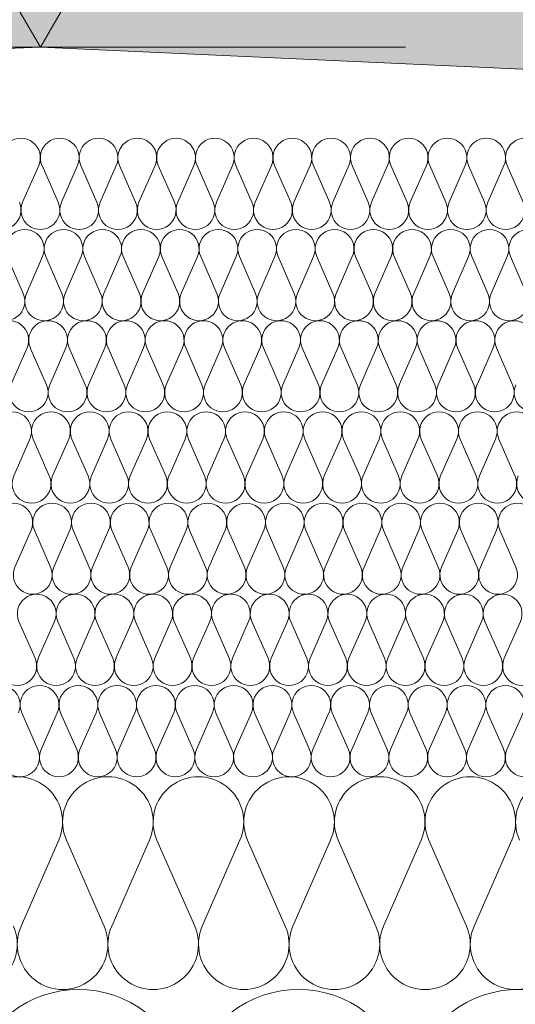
# Model space of a CAD drawing. Extents: x -547885 to -186295, y -25370 to 156194.
# Tile 45 of 256: x -514016 to -513853, y -7804 to -7481. Entities that reach past the tile are written whole.
import ezdxf

# ---------------------------------------------------------------- set-up
doc = ezdxf.new("R2010")
doc.units = 0
doc.header["$MEASUREMENT"] = 0
doc.layers.add('arch wypelnienia_Nr_Pióra__2', color=7, linetype='Continuous', lineweight=13, true_color=0x7f7f7f)
doc.layers.add('Inwent Izolacje_Nr_Pióra__2', color=7, linetype='Continuous', lineweight=13, true_color=0x7f7f7f)
doc.layers.add('Inwent Izolacje', color=7, linetype='Continuous')
doc.layers.add('INWENT WYMIARY', color=7, linetype='Continuous')
for name, color, linetype, lineweight in [('INWENT KONST. DREWNIANA_Nr_Pióra__21', 7, 'Continuous', 9), ('INWENT WYMIARY_Nr_Pióra__21', 7, 'Continuous', 9), ('INWENT WYMIARY_Nr_Pióra__5', 7, 'Continuous', 13)]:
    doc.layers.add(name, color=color, linetype=linetype, lineweight=lineweight)
doc.styles.add('GENERATED_STYLE_2', font='txt')
doc.dimstyles.new('GENERATED_STYLE__11', dxfattribs={"dimtxt": 160.000002, "dimasz": 110.144928, "dimexe": 0.18, "dimexo": 40, "dimgap": 0.09, "dimtad": 1, "dimtih": 1, "dimtoh": 1, "dimdec": 0, "dimzin": 0, "dimdsep": 46, "dimtxsty": 'GENERATED_STYLE_2', "dimblk": 'ARROWHEAD_5', "dimblk1": 'ARROWHEAD_5', "dimblk2": 'ARROWHEAD_5', "dimcen": 0.09, "dimclrd": 7, "dimclre": 7, "dimclrt": 7, "dimazin": 0, "dimtfac": 1, "dimtdec": 4, "dimtmove": 0, "dimatfit": 3, "dimfxl": 0, "dimtolj": 1, "dimtzin": 0, "dimarcsym": 0})

# ---------------------------------------------------------------- blocks, each defined once
blk = doc.blocks.new('Izolacja cieplna 14_254', base_point=(-507889.55, -7969.58))
at = {"layer": 'Inwent Izolacje_Nr_Pióra__2', "linetype": 'Continuous'}
for centre in [(-513996.83, -7835.73), (-513924.55, -7835.73), (-513852.28, -7835.73)]:
    blk.add_ellipse(centre, major_axis=(0, -36.15), ratio=0.999515, start_param=1.158003, end_param=5.125183, dxfattribs=at)
blk = doc.blocks.new('Izolacja cieplna 14_255', base_point=(-508759.55, -7799.58))
at = {"layer": 'Inwent Izolacje_Nr_Pióra__2', "linetype": 'Continuous'}
for p, q in [((-514003.36, -7750.44), (-514015.75, -7778.72)), ((-513988.46, -7778.72), (-514000.86, -7750.44)), ((-513973.57, -7750.44), (-513985.96, -7778.72)), ((-513958.68, -7778.72), (-513971.07, -7750.44)), ((-513943.78, -7750.44), (-513956.17, -7778.72)), ((-513928.89, -7778.72), (-513941.28, -7750.44)), ((-513914, -7750.44), (-513926.39, -7778.72)), ((-513899.1, -7778.72), (-513911.49, -7750.44)), ((-513884.21, -7750.44), (-513896.6, -7778.72)), ((-513869.32, -7778.72), (-513881.71, -7750.44)), ((-513854.42, -7750.44), (-513866.81, -7778.72))]:
    blk.add_line(p, q, dxfattribs=at)
for centre, start_param, end_param in [((-514017, -7744.47), 2.728799, 6.695979), ((-513987.21, -7744.47), 2.728799, 6.695979), ((-513957.43, -7744.47), 2.728799, 6.695979), ((-513927.64, -7744.47), 2.728799, 6.695979), ((-513897.85, -7744.47), 2.728799, 6.695979), ((-513868.06, -7744.47), 2.728799, 6.695979), ((-513838.28, -7744.47), 2.728799, 6.695979), ((-514031.89, -7784.69), 5.870392, 9.837571), ((-514002.11, -7784.69), 5.870392, 9.837571), ((-513972.32, -7784.69), 5.870392, 9.837571), ((-513942.53, -7784.69), 5.870392, 9.837571), ((-513912.74, -7784.69), 5.870392, 9.837571), ((-513882.96, -7784.69), 5.870392, 9.837571), ((-513853.17, -7784.69), 5.870392, 9.837571)]:
    blk.add_ellipse(centre, major_axis=(-14.89, 0), ratio=0.999587, start_param=start_param, end_param=end_param, dxfattribs=at)
blk = doc.blocks.new('Izolacja cieplna 14_256', base_point=(-509409.55, -7729.58))
at = {"layer": 'Inwent Izolacje_Nr_Pióra__2', "linetype": 'Continuous'}
for p, q in [((-514010.22, -7720.64), (-514015.53, -7708.52)), ((-514003.84, -7708.52), (-514009.15, -7720.64)), ((-513997.46, -7720.64), (-514002.77, -7708.52)), ((-513991.08, -7708.52), (-513996.39, -7720.64)), ((-513984.7, -7720.64), (-513990.01, -7708.52)), ((-513978.32, -7708.52), (-513983.63, -7720.64)), ((-513971.94, -7720.64), (-513977.25, -7708.52)), ((-513965.56, -7708.52), (-513970.87, -7720.64)), ((-513959.18, -7720.64), (-513964.49, -7708.52)), ((-513952.8, -7708.52), (-513958.11, -7720.64)), ((-513946.42, -7720.64), (-513951.73, -7708.52)), ((-513940.04, -7708.52), (-513945.35, -7720.64)), ((-513933.66, -7720.64), (-513938.97, -7708.52)), ((-513927.28, -7708.52), (-513932.59, -7720.64)), ((-513920.9, -7720.64), (-513926.21, -7708.52)), ((-513914.52, -7708.52), (-513919.83, -7720.64)), ((-513908.14, -7720.64), (-513913.44, -7708.52)), ((-513901.76, -7708.52), (-513907.06, -7720.64)), ((-513895.38, -7720.64), (-513900.68, -7708.52)), ((-513889, -7708.52), (-513894.3, -7720.64)), ((-513882.62, -7720.64), (-513887.92, -7708.52)), ((-513876.24, -7708.52), (-513881.54, -7720.64)), ((-513869.86, -7720.64), (-513875.16, -7708.52)), ((-513863.48, -7708.52), (-513868.78, -7720.64)), ((-513857.09, -7720.64), (-513862.4, -7708.52)), ((-513850.71, -7708.52), (-513856.02, -7720.64))]:
    blk.add_line(p, q, dxfattribs=at)
for centre, start_param, end_param in [((-514022.44, -7705.96), 1.158003, 5.125183), ((-514009.68, -7705.96), 1.158003, 5.125183), ((-513996.92, -7705.96), 1.158003, 5.125183), ((-513984.16, -7705.96), 1.158003, 5.125183), ((-513971.4, -7705.96), 1.158003, 5.125183), ((-513958.64, -7705.96), 1.158003, 5.125183), ((-513945.88, -7705.96), 1.158003, 5.125183), ((-513933.12, -7705.96), 1.158003, 5.125183), ((-513920.36, -7705.96), 1.158003, 5.125183), ((-513907.6, -7705.96), 1.158003, 5.125183), ((-513894.84, -7705.96), 1.158003, 5.125183), ((-513882.08, -7705.96), 1.158003, 5.125183), ((-513869.32, -7705.96), 1.158003, 5.125183), ((-513856.56, -7705.96), 1.158003, 5.125183), ((-514016.06, -7723.2), 4.299595, 8.266774), ((-514003.3, -7723.2), 4.299595, 8.266774), ((-513990.54, -7723.2), 4.299595, 8.266774), ((-513977.78, -7723.2), 4.299595, 8.266774), ((-513965.02, -7723.2), 4.299595, 8.266774), ((-513952.26, -7723.2), 4.299595, 8.266774), ((-513939.5, -7723.2), 4.299595, 8.266774), ((-513926.74, -7723.2), 4.299595, 8.266774), ((-513913.98, -7723.2), 4.299595, 8.266774), ((-513901.22, -7723.2), 4.299595, 8.266774), ((-513888.46, -7723.2), 4.299595, 8.266774), ((-513875.7, -7723.2), 4.299595, 8.266774), ((-513862.94, -7723.2), 4.299595, 8.266774), ((-513850.18, -7723.2), 4.299595, 8.266774)]:
    blk.add_ellipse(centre, major_axis=(0, -6.38), ratio=0.999979, start_param=start_param, end_param=end_param, dxfattribs=at)
blk = doc.blocks.new('Izolacja cieplna 14_257', base_point=(-510059.55, -7699.58))
at = {"layer": 'Inwent Izolacje_Nr_Pióra__2', "linetype": 'Continuous'}
for p, q in [((-514011.15, -7690.64), (-514016.46, -7678.52)), ((-514004.77, -7678.52), (-514010.08, -7690.64)), ((-513998.39, -7690.64), (-514003.7, -7678.52)), ((-513992, -7678.52), (-513997.32, -7690.64)), ((-513985.62, -7690.64), (-513990.93, -7678.52)), ((-513979.24, -7678.52), (-513984.55, -7690.64)), ((-513972.86, -7690.64), (-513978.17, -7678.52)), ((-513966.47, -7678.52), (-513971.78, -7690.64)), ((-513960.09, -7690.64), (-513965.4, -7678.52)), ((-513953.71, -7678.52), (-513959.02, -7690.64)), ((-513947.32, -7690.64), (-513952.63, -7678.52)), ((-513940.94, -7678.52), (-513946.25, -7690.64)), ((-513934.56, -7690.64), (-513939.87, -7678.52)), ((-513928.18, -7678.52), (-513933.49, -7690.64)), ((-513921.79, -7690.64), (-513927.1, -7678.52)), ((-513915.41, -7678.52), (-513920.72, -7690.64)), ((-513909.03, -7690.64), (-513914.34, -7678.52)), ((-513902.64, -7678.52), (-513907.95, -7690.64)), ((-513896.26, -7690.64), (-513901.57, -7678.52)), ((-513889.88, -7678.52), (-513895.19, -7690.64)), ((-513883.49, -7690.64), (-513888.8, -7678.52)), ((-513877.11, -7678.52), (-513882.42, -7690.64)), ((-513870.73, -7690.64), (-513876.04, -7678.52)), ((-513864.35, -7678.52), (-513869.66, -7690.64)), ((-513857.96, -7690.64), (-513863.27, -7678.52)), ((-513851.58, -7678.52), (-513856.89, -7690.64))]:
    blk.add_line(p, q, dxfattribs=at)
for centre, start_param, end_param in [((-514010.62, -7675.96), 2.728799, 6.695979), ((-513997.85, -7675.96), 2.728799, 6.695979), ((-513985.09, -7675.96), 2.728799, 6.695979), ((-513972.32, -7675.96), 2.728799, 6.695979), ((-513959.55, -7675.96), 2.728799, 6.695979), ((-513946.79, -7675.96), 2.728799, 6.695979), ((-513934.02, -7675.96), 2.728799, 6.695979), ((-513921.26, -7675.96), 2.728799, 6.695979), ((-513908.49, -7675.96), 2.728799, 6.695979), ((-513895.72, -7675.96), 2.728799, 6.695979), ((-513882.96, -7675.96), 2.728799, 6.695979), ((-513870.19, -7675.96), 2.728799, 6.695979), ((-513857.43, -7675.96), 2.728799, 6.695979), ((-514017, -7693.2), 5.870392, 9.837571), ((-514004.23, -7693.2), 5.870392, 9.837571), ((-513991.47, -7693.2), 5.870392, 9.837571), ((-513978.7, -7693.2), 5.870392, 9.837571), ((-513965.94, -7693.2), 5.870392, 9.837571), ((-513953.17, -7693.2), 5.870392, 9.837571), ((-513940.4, -7693.2), 5.870392, 9.837571), ((-513927.64, -7693.2), 5.870392, 9.837571), ((-513914.87, -7693.2), 5.870392, 9.837571), ((-513902.11, -7693.2), 5.870392, 9.837571), ((-513889.34, -7693.2), 5.870392, 9.837571), ((-513876.57, -7693.2), 5.870392, 9.837571), ((-513863.81, -7693.2), 5.870392, 9.837571), ((-513851.04, -7693.2), 5.870392, 9.837571)]:
    blk.add_ellipse(centre, major_axis=(-6.38, 0), ratio=0.999587, start_param=start_param, end_param=end_param, dxfattribs=at)
blk = doc.blocks.new('Izolacja cieplna 14_258', base_point=(-510709.55, -7669.58))
at = {"layer": 'Inwent Izolacje_Nr_Pióra__2', "linetype": 'Continuous'}
for p, q in [((-514012.46, -7648.52), (-514017.76, -7660.64)), ((-514006.08, -7660.64), (-514011.39, -7648.52)), ((-513999.71, -7648.52), (-514005.01, -7660.64)), ((-513993.33, -7660.64), (-513998.64, -7648.52)), ((-513986.96, -7648.52), (-513992.26, -7660.64)), ((-513980.58, -7660.64), (-513985.89, -7648.52)), ((-513974.21, -7648.52), (-513979.51, -7660.64)), ((-513967.83, -7660.64), (-513973.13, -7648.52)), ((-513961.46, -7648.52), (-513966.76, -7660.64)), ((-513955.08, -7660.64), (-513960.38, -7648.52)), ((-513948.7, -7648.52), (-513954.01, -7660.64)), ((-513942.33, -7660.64), (-513947.63, -7648.52)), ((-513935.95, -7648.52), (-513941.26, -7660.64)), ((-513929.58, -7660.64), (-513934.88, -7648.52)), ((-513923.2, -7648.52), (-513928.51, -7660.64)), ((-513916.83, -7660.64), (-513922.13, -7648.52)), ((-513910.45, -7648.52), (-513915.76, -7660.64)), ((-513904.08, -7660.64), (-513909.38, -7648.52)), ((-513897.7, -7648.52), (-513903.01, -7660.64)), ((-513891.33, -7660.64), (-513896.63, -7648.52)), ((-513884.95, -7648.52), (-513890.26, -7660.64)), ((-513878.58, -7660.64), (-513883.88, -7648.52)), ((-513872.2, -7648.52), (-513877.51, -7660.64)), ((-513865.83, -7660.64), (-513871.13, -7648.52)), ((-513859.45, -7648.52), (-513864.76, -7660.64)), ((-513853.08, -7660.64), (-513858.38, -7648.52))]:
    blk.add_line(p, q, dxfattribs=at)
for centre, start_param, end_param in [((-514018.3, -7645.96), 1.158003, 5.125183), ((-514005.55, -7645.96), 1.158003, 5.125183), ((-513992.8, -7645.96), 1.158003, 5.125183), ((-513980.05, -7645.96), 1.158003, 5.125183), ((-513967.3, -7645.96), 1.158003, 5.125183), ((-513954.54, -7645.96), 1.158003, 5.125183), ((-513941.79, -7645.96), 1.158003, 5.125183), ((-513929.04, -7645.96), 1.158003, 5.125183), ((-513916.29, -7645.96), 1.158003, 5.125183), ((-513903.54, -7645.96), 1.158003, 5.125183), ((-513890.79, -7645.96), 1.158003, 5.125183), ((-513878.04, -7645.96), 1.158003, 5.125183), ((-513865.29, -7645.96), 1.158003, 5.125183), ((-513852.54, -7645.96), 1.158003, 5.125183), ((-514011.92, -7663.2), 4.299595, 8.266774), ((-513999.17, -7663.2), 4.299595, 8.266774), ((-513986.42, -7663.2), 4.299595, 8.266774), ((-513973.67, -7663.2), 4.299595, 8.266774), ((-513960.92, -7663.2), 4.299595, 8.266774), ((-513948.17, -7663.2), 4.299595, 8.266774), ((-513935.42, -7663.2), 4.299595, 8.266774), ((-513922.67, -7663.2), 4.299595, 8.266774), ((-513909.92, -7663.2), 4.299595, 8.266774), ((-513897.17, -7663.2), 4.299595, 8.266774), ((-513884.42, -7663.2), 4.299595, 8.266774), ((-513871.67, -7663.2), 4.299595, 8.266774), ((-513858.92, -7663.2), 4.299595, 8.266774)]:
    blk.add_ellipse(centre, major_axis=(0, -6.38), ratio=0.999198, start_param=start_param, end_param=end_param, dxfattribs=at)
blk = doc.blocks.new('Izolacja cieplna 14_259', base_point=(-511409.55, -7639.58))
at = {"layer": 'Inwent Izolacje_Nr_Pióra__2', "linetype": 'Continuous'}
for p, q in [((-514012.85, -7618.52), (-514018.16, -7630.64)), ((-514006.47, -7630.64), (-514011.78, -7618.52)), ((-514000.09, -7618.52), (-514005.4, -7630.64)), ((-513993.71, -7630.64), (-513999.02, -7618.52)), ((-513987.33, -7618.52), (-513992.64, -7630.64)), ((-513980.95, -7630.64), (-513986.26, -7618.52)), ((-513974.57, -7618.52), (-513979.88, -7630.64)), ((-513968.19, -7630.64), (-513973.5, -7618.52)), ((-513961.81, -7618.52), (-513967.12, -7630.64)), ((-513955.43, -7630.64), (-513960.74, -7618.52)), ((-513949.06, -7618.52), (-513954.36, -7630.64)), ((-513942.68, -7630.64), (-513947.98, -7618.52)), ((-513936.3, -7618.52), (-513941.6, -7630.64)), ((-513929.92, -7630.64), (-513935.22, -7618.52)), ((-513923.54, -7618.52), (-513928.85, -7630.64)), ((-513917.16, -7630.64), (-513922.47, -7618.52)), ((-513910.78, -7618.52), (-513916.09, -7630.64)), ((-513904.4, -7630.64), (-513909.71, -7618.52)), ((-513898.02, -7618.52), (-513903.33, -7630.64)), ((-513891.64, -7630.64), (-513896.95, -7618.52)), ((-513885.26, -7618.52), (-513890.57, -7630.64)), ((-513878.88, -7630.64), (-513884.19, -7618.52)), ((-513872.5, -7618.52), (-513877.81, -7630.64)), ((-513866.12, -7630.64), (-513871.43, -7618.52)), ((-513859.74, -7618.52), (-513865.05, -7630.64)), ((-513853.37, -7630.64), (-513858.67, -7618.52))]:
    blk.add_line(p, q, dxfattribs=at)
for centre, start_param, end_param in [((-514018.69, -7615.96), 1.158003, 5.125183), ((-514005.93, -7615.96), 1.158003, 5.125183), ((-513993.17, -7615.96), 1.158003, 5.125183), ((-513980.42, -7615.96), 1.158003, 5.125183), ((-513967.66, -7615.96), 1.158003, 5.125183), ((-513954.9, -7615.96), 1.158003, 5.125183), ((-513942.14, -7615.96), 1.158003, 5.125183), ((-513929.38, -7615.96), 1.158003, 5.125183), ((-513916.62, -7615.96), 1.158003, 5.125183), ((-513903.86, -7615.96), 1.158003, 5.125183), ((-513891.11, -7615.96), 1.158003, 5.125183), ((-513878.35, -7615.96), 1.158003, 5.125183), ((-513865.59, -7615.96), 1.158003, 5.125183), ((-513852.83, -7615.96), 1.158003, 5.125183), ((-514012.31, -7633.2), 4.299595, 8.266774), ((-513999.55, -7633.2), 4.299595, 8.266774), ((-513986.79, -7633.2), 4.299595, 8.266774), ((-513974.04, -7633.2), 4.299595, 8.266774), ((-513961.28, -7633.2), 4.299595, 8.266774), ((-513948.52, -7633.2), 4.299595, 8.266774), ((-513935.76, -7633.2), 4.299595, 8.266774), ((-513923, -7633.2), 4.299595, 8.266774), ((-513910.24, -7633.2), 4.299595, 8.266774), ((-513897.48, -7633.2), 4.299595, 8.266774), ((-513884.73, -7633.2), 4.299595, 8.266774), ((-513871.97, -7633.2), 4.299595, 8.266774), ((-513859.21, -7633.2), 4.299595, 8.266774), ((-513846.45, -7633.2), 4.299595, 8.266774)]:
    blk.add_ellipse(centre, major_axis=(0, -6.38), ratio=0.999838, start_param=start_param, end_param=end_param, dxfattribs=at)
blk = doc.blocks.new('Izolacja cieplna 14_260', base_point=(-512059.55, -7609.58))
at = {"layer": 'Inwent Izolacje_Nr_Pióra__2', "linetype": 'Continuous'}
for p, q in [((-514013.78, -7588.52), (-514019.09, -7600.64)), ((-514007.4, -7600.64), (-514012.71, -7588.52)), ((-514001.01, -7588.52), (-514006.33, -7600.64)), ((-513994.63, -7600.64), (-513999.94, -7588.52)), ((-513988.24, -7588.52), (-513993.56, -7600.64)), ((-513981.86, -7600.64), (-513987.17, -7588.52)), ((-513975.47, -7588.52), (-513980.79, -7600.64)), ((-513969.09, -7600.64), (-513974.4, -7588.52)), ((-513962.71, -7588.52), (-513968.02, -7600.64)), ((-513956.32, -7600.64), (-513961.63, -7588.52)), ((-513949.94, -7588.52), (-513955.25, -7600.64)), ((-513943.55, -7600.64), (-513948.86, -7588.52)), ((-513937.17, -7588.52), (-513942.48, -7600.64)), ((-513930.78, -7600.64), (-513936.09, -7588.52)), ((-513924.4, -7588.52), (-513929.71, -7600.64)), ((-513918.01, -7600.64), (-513923.32, -7588.52)), ((-513911.63, -7588.52), (-513916.94, -7600.64)), ((-513905.24, -7600.64), (-513910.56, -7588.52)), ((-513898.86, -7588.52), (-513904.17, -7600.64)), ((-513892.47, -7600.64), (-513897.79, -7588.52)), ((-513886.09, -7588.52), (-513891.4, -7600.64)), ((-513879.71, -7600.64), (-513885.02, -7588.52)), ((-513873.32, -7588.52), (-513878.63, -7600.64)), ((-513866.94, -7600.64), (-513872.25, -7588.52)), ((-513860.55, -7588.52), (-513865.86, -7600.64)), ((-513854.17, -7600.64), (-513859.48, -7588.52))]:
    blk.add_line(p, q, dxfattribs=at)
for centre, start_param, end_param in [((-514019.63, -7585.96), 2.728799, 6.695979), ((-514006.86, -7585.96), 2.728799, 6.695979), ((-513994.09, -7585.96), 2.728799, 6.695979), ((-513981.32, -7585.96), 2.728799, 6.695979), ((-513968.55, -7585.96), 2.728799, 6.695979), ((-513955.78, -7585.96), 2.728799, 6.695979), ((-513943.02, -7585.96), 2.728799, 6.695979), ((-513930.25, -7585.96), 2.728799, 6.695979), ((-513917.48, -7585.96), 2.728799, 6.695979), ((-513904.71, -7585.96), 2.728799, 6.695979), ((-513891.94, -7585.96), 2.728799, 6.695979), ((-513879.17, -7585.96), 2.728799, 6.695979), ((-513866.4, -7585.96), 2.728799, 6.695979), ((-513853.63, -7585.96), 2.728799, 6.695979), ((-514013.25, -7603.2), 5.870392, 9.837571), ((-514000.48, -7603.2), 5.870392, 9.837571), ((-513987.71, -7603.2), 5.870392, 9.837571), ((-513974.94, -7603.2), 5.870392, 9.837571), ((-513962.17, -7603.2), 5.870392, 9.837571), ((-513949.4, -7603.2), 5.870392, 9.837571), ((-513936.63, -7603.2), 5.870392, 9.837571), ((-513923.86, -7603.2), 5.870392, 9.837571), ((-513911.09, -7603.2), 5.870392, 9.837571), ((-513898.32, -7603.2), 5.870392, 9.837571), ((-513885.55, -7603.2), 5.870392, 9.837571), ((-513872.78, -7603.2), 5.870392, 9.837571), ((-513860.02, -7603.2), 5.870392, 9.837571), ((-513847.25, -7603.2), 5.870392, 9.837571)]:
    blk.add_ellipse(centre, major_axis=(-6.38, 0), ratio=0.999331, start_param=start_param, end_param=end_param, dxfattribs=at)
blk = doc.blocks.new('Izolacja cieplna 14_261', base_point=(-512709.55, -7579.58))
at = {"layer": 'Inwent Izolacje_Nr_Pióra__2', "linetype": 'Continuous'}
for p, q in [((-514015.07, -7570.64), (-514020.36, -7558.52)), ((-514008.7, -7558.52), (-514014, -7570.64)), ((-514002.33, -7570.64), (-514007.63, -7558.52)), ((-513995.97, -7558.52), (-514001.26, -7570.64)), ((-513989.6, -7570.64), (-513994.9, -7558.52)), ((-513983.24, -7558.52), (-513988.53, -7570.64)), ((-513976.87, -7570.64), (-513982.17, -7558.52)), ((-513970.51, -7558.52), (-513975.8, -7570.64)), ((-513964.14, -7570.64), (-513969.44, -7558.52)), ((-513957.77, -7558.52), (-513963.07, -7570.64)), ((-513951.41, -7570.64), (-513956.7, -7558.52)), ((-513945.04, -7558.52), (-513950.34, -7570.64)), ((-513938.68, -7570.64), (-513943.97, -7558.52)), ((-513932.31, -7558.52), (-513937.61, -7570.64)), ((-513925.94, -7570.64), (-513931.24, -7558.52)), ((-513919.58, -7558.52), (-513924.88, -7570.64)), ((-513913.21, -7570.64), (-513918.51, -7558.52)), ((-513906.85, -7558.52), (-513912.14, -7570.64)), ((-513900.48, -7570.64), (-513905.78, -7558.52)), ((-513894.12, -7558.52), (-513899.41, -7570.64)), ((-513887.75, -7570.64), (-513893.05, -7558.52)), ((-513881.38, -7558.52), (-513886.68, -7570.64)), ((-513875.02, -7570.64), (-513880.32, -7558.52)), ((-513868.65, -7558.52), (-513873.95, -7570.64)), ((-513862.29, -7570.64), (-513867.58, -7558.52)), ((-513855.92, -7558.52), (-513861.22, -7570.64)), ((-513849.56, -7570.64), (-513854.85, -7558.52))]:
    blk.add_line(p, q, dxfattribs=at)
for centre, start_param, end_param in [((-514014.53, -7555.96), 1.158003, 5.125183), ((-514001.8, -7555.96), 1.158003, 5.125183), ((-513989.07, -7555.96), 1.158003, 5.125183), ((-513976.34, -7555.96), 1.158003, 5.125183), ((-513963.6, -7555.96), 1.158003, 5.125183), ((-513950.87, -7555.96), 1.158003, 5.125183), ((-513938.14, -7555.96), 1.158003, 5.125183), ((-513925.41, -7555.96), 1.158003, 5.125183), ((-513912.68, -7555.96), 1.158003, 5.125183), ((-513899.95, -7555.96), 1.158003, 5.125183), ((-513887.22, -7555.96), 1.158003, 5.125183), ((-513874.48, -7555.96), 1.158003, 5.125183), ((-513861.75, -7555.96), 1.158003, 5.125183), ((-513849.02, -7555.96), 1.158003, 5.125183), ((-514020.9, -7573.2), 4.299595, 8.266774), ((-514008.16, -7573.2), 4.299595, 8.266774), ((-513995.43, -7573.2), 4.299595, 8.266774), ((-513982.7, -7573.2), 4.299595, 8.266774), ((-513969.97, -7573.2), 4.299595, 8.266774), ((-513957.24, -7573.2), 4.299595, 8.266774), ((-513944.51, -7573.2), 4.299595, 8.266774), ((-513931.78, -7573.2), 4.299595, 8.266774), ((-513919.04, -7573.2), 4.299595, 8.266774), ((-513906.31, -7573.2), 4.299595, 8.266774), ((-513893.58, -7573.2), 4.299595, 8.266774), ((-513880.85, -7573.2), 4.299595, 8.266774), ((-513868.12, -7573.2), 4.299595, 8.266774), ((-513855.39, -7573.2), 4.299595, 8.266774)]:
    blk.add_ellipse(centre, major_axis=(0, -6.38), ratio=0.997711, start_param=start_param, end_param=end_param, dxfattribs=at)
blk = doc.blocks.new('Izolacja cieplna 14_262', base_point=(-514009.41, -7549.58))
at = {"layer": 'Inwent Izolacje_Nr_Pióra__2', "linetype": 'Continuous'}
blk.add_line((-514009.94, -7528.52), (-514015.24, -7540.64), dxfattribs=at)
for centre, start_param, end_param in [((-514015.77, -7525.96), 1.158003, 5.125183), ((-514022.14, -7543.2), 4.299595, 8.266774), ((-514009.41, -7543.2), 4.299596, 6.283185)]:
    blk.add_ellipse(centre, major_axis=(0, -6.38), ratio=0.997589, start_param=start_param, end_param=end_param, dxfattribs=at)
blk = doc.blocks.new('Izolacja cieplna 14_263', base_point=(-513359.41, -7549.58))
at = {"layer": 'Inwent Izolacje_Nr_Pióra__2', "linetype": 'Continuous'}
for p, q in [((-514003.57, -7540.64), (-514008.87, -7528.52)), ((-513997.2, -7528.52), (-514002.5, -7540.64)), ((-513990.83, -7540.64), (-513996.13, -7528.52)), ((-513984.45, -7528.52), (-513989.76, -7540.64)), ((-513978.08, -7540.64), (-513983.38, -7528.52)), ((-513971.71, -7528.52), (-513977.01, -7540.64)), ((-513965.34, -7540.64), (-513970.64, -7528.52)), ((-513958.96, -7528.52), (-513964.27, -7540.64)), ((-513952.59, -7540.64), (-513957.89, -7528.52)), ((-513946.22, -7528.52), (-513951.52, -7540.64)), ((-513939.85, -7540.64), (-513945.15, -7528.52)), ((-513933.47, -7528.52), (-513938.77, -7540.64)), ((-513927.1, -7540.64), (-513932.4, -7528.52)), ((-513920.73, -7528.52), (-513926.03, -7540.64)), ((-513914.36, -7540.64), (-513919.66, -7528.52)), ((-513907.98, -7528.52), (-513913.28, -7540.64)), ((-513901.61, -7540.64), (-513906.91, -7528.52)), ((-513895.24, -7528.52), (-513900.54, -7540.64)), ((-513888.87, -7540.64), (-513894.17, -7528.52)), ((-513882.49, -7528.52), (-513887.79, -7540.64)), ((-513876.12, -7540.64), (-513881.42, -7528.52)), ((-513869.75, -7528.52), (-513875.05, -7540.64)), ((-513863.37, -7540.64), (-513868.68, -7528.52)), ((-513857, -7528.52), (-513862.3, -7540.64)), ((-513850.63, -7540.64), (-513855.93, -7528.52))]:
    blk.add_line(p, q, dxfattribs=at)
for centre, start_param, end_param in [((-514003.04, -7525.96), 1.158003, 5.125183), ((-513990.29, -7525.96), 1.158003, 5.125183), ((-513977.55, -7525.96), 1.158003, 5.125183), ((-513964.8, -7525.96), 1.158003, 5.125183), ((-513952.06, -7525.96), 1.158003, 5.125183), ((-513939.31, -7525.96), 1.158003, 5.125183), ((-513926.57, -7525.96), 1.158003, 5.125183), ((-513913.82, -7525.96), 1.158003, 5.125183), ((-513901.07, -7525.96), 1.158003, 5.125183), ((-513888.33, -7525.96), 1.158003, 5.125183), ((-513875.58, -7525.96), 1.158003, 5.125183), ((-513862.84, -7525.96), 1.158003, 5.125183), ((-513850.09, -7525.96), 1.158003, 5.125183), ((-514009.41, -7543.2), 0, 1.983589), ((-513996.66, -7543.2), 4.299595, 8.266774), ((-513983.92, -7543.2), 4.299595, 8.266774), ((-513971.17, -7543.2), 4.299595, 8.266774), ((-513958.43, -7543.2), 4.299595, 8.266774), ((-513945.68, -7543.2), 4.299595, 8.266774), ((-513932.94, -7543.2), 4.299595, 8.266774), ((-513920.19, -7543.2), 4.299595, 8.266774), ((-513907.45, -7543.2), 4.299595, 8.266774), ((-513894.7, -7543.2), 4.299595, 8.266774), ((-513881.96, -7543.2), 4.299595, 8.266774), ((-513869.21, -7543.2), 4.299595, 8.266774), ((-513856.47, -7543.2), 4.299595, 8.266774)]:
    blk.add_ellipse(centre, major_axis=(0, -6.38), ratio=0.998779, start_param=start_param, end_param=end_param, dxfattribs=at)
blk = doc.blocks.new('Wymiary_51', base_point=(-514009.41, -7489.61))
at = {"layer": 'INWENT WYMIARY_Nr_Pióra__21', "linetype": 'Continuous'}
blk.add_hatch(color=256, dxfattribs=at).paths.add_polyline_path([(-514009.41, -7489.61), (-514102.21, -7329.61), (-513916.61, -7329.61)], flags=0)
for p, q in [((-514009.41, -7489.61), (-514102.21, -7329.61)), ((-513916.61, -7329.61), (-514009.41, -7489.61)), ((-514009.41, -7489.61), (-514129.41, -7489.61)), ((-514009.41, -7489.61), (-513889.41, -7489.61))]:
    blk.add_line(p, q, dxfattribs=at)
blk = doc.blocks.new('*D903')
at = {"layer": 'INWENT WYMIARY_Nr_Pióra__5', "linetype": 'Continuous'}
for points in [[(-517708.7, -7638.18), (-517674.98, -7749.08), (-517734.95, -7751.08)], [(-517702.05, -7969.58), (-517732.8, -7857.82), (-517672.81, -7857.42)]]:
    blk.add_hatch(color=256, dxfattribs=at).paths.add_polyline_path(points, flags=0)
for p, q in [((-517708.7, -7638.18), (-517734.95, -7751.08)), ((-517708.7, -7638.18), (-517674.98, -7749.08)), ((-517674.98, -7749.08), (-517734.95, -7751.08)), ((-517732.8, -7857.82), (-517672.81, -7857.42)), ((-517702.05, -7969.58), (-517732.8, -7857.82)), ((-517702.05, -7969.58), (-517672.81, -7857.42))]:
    blk.add_line(p, q, dxfattribs=at)
blk.add_arc((-525960.6, -7969.58), 8258.56, 0.776767, 1.523015, dxfattribs=at)
at = {"layer": 'INWENT WYMIARY_Nr_Pióra__21', "insert": (-517543.74, -7880.63), "char_height": 160, "attachment_point": 7, "style": 'GENERATED_STYLE_2'}
blk.add_mtext('{2,30°}', dxfattribs=at)
blk = doc.blocks.new('ARROWHEAD_5')
at = {"color": 0, "linetype": 'Continuous', "lineweight": 0}
blk.add_line((0, 0), (-1, 0), dxfattribs=at)
blk.add_solid([(-1, 0.2679), (0, 0), (-1, -0.2679), (-1, 0.2679)], dxfattribs=at)
blk = doc.blocks.new('*D904')
at = {"layer": 'INWENT WYMIARY_Nr_Pióra__5', "linetype": 'Continuous'}
for points in [[(-511514.75, -7603.27), (-511489.09, -7716.31), (-511549.04, -7713.99)], [(-511523.09, -7969.58), (-511552.31, -7857.41), (-511492.31, -7857.83)]]:
    blk.add_hatch(color=256, dxfattribs=at).paths.add_polyline_path(points, flags=0)
for p, q in [((-511514.75, -7603.27), (-511549.04, -7713.99)), ((-511514.75, -7603.27), (-511489.09, -7716.31)), ((-511489.09, -7716.31), (-511549.04, -7713.99)), ((-511523.09, -7969.58), (-511552.31, -7857.41)), ((-511552.31, -7857.41), (-511492.31, -7857.83)), ((-511523.09, -7969.58), (-511492.31, -7857.83))]:
    blk.add_line(p, q, dxfattribs=at)
blk.add_arc((-503474.8, -7969.58), 8048.28, 178.18843, 179.202939, dxfattribs=at)
at = {"layer": 'INWENT WYMIARY_Nr_Pióra__21', "insert": (-512129.72, -7862.74), "char_height": 160, "attachment_point": 7, "style": 'GENERATED_STYLE_2'}
blk.add_mtext('{2,61°}', dxfattribs=at)

msp = doc.modelspace()

# ---------------------------------------------------------------- hatches: boundary and pattern name
at = {"layer": 'arch wypelnienia_Nr_Pióra__2', "linetype": 'Continuous'}
msp.add_hatch(color=256, dxfattribs=at).paths.add_polyline_path([(-519999.55, -7730.18), (-514009.41, -7489.61), (-514008.87, -7489.64), (-507719.55, -7776.19), (-507719.55, -7819.58), (-507739.55, -7819.58, 0.617181), (-507619.7, -7879.69), (-507619.7, -7580.53), (-514008.87, -7289.43), (-519999.55, -7530.02)], flags=0)

# ---------------------------------------------------------------- linework, layer by layer
at = {"layer": 'INWENT KONST. DREWNIANA_Nr_Pióra__21', "linetype": 'Continuous'}
for p, q in [((-520139.55, -7735.8), (-514009.41, -7489.61)), ((-514009.41, -7489.61), (-507719.55, -7776.19))]:
    msp.add_line(p, q, dxfattribs=at)

# ---------------------------------------------------------------- block references
at = {"layer": 'Inwent Izolacje', "color": 104, "linetype": 'Continuous', "lineweight": 13, "true_color": 0x029e21}
for name, p in [('Izolacja cieplna 14_262', (-514009.41, -7549.58)), ('Izolacja cieplna 14_263', (-513359.41, -7549.58)), ('Izolacja cieplna 14_261', (-512709.55, -7579.58)), ('Izolacja cieplna 14_260', (-512059.55, -7609.58)), ('Izolacja cieplna 14_259', (-511409.55, -7639.58)), ('Izolacja cieplna 14_258', (-510709.55, -7669.58)), ('Izolacja cieplna 14_257', (-510059.55, -7699.58)), ('Izolacja cieplna 14_256', (-509409.55, -7729.58)), ('Izolacja cieplna 14_255', (-508759.55, -7799.58)), ('Izolacja cieplna 14_254', (-507889.55, -7969.58))]:
    msp.add_blockref(name, p, dxfattribs=at)
at = {"layer": 'INWENT WYMIARY', "linetype": 'Continuous'}
msp.add_blockref('Wymiary_51', (-514009.41, -7489.61), dxfattribs=at)

# ---------------------------------------------------------------- dimensions: what is measured, and where the dimension line sits
for base, center, p2, picture, middle in [((-517703.71, -7803.85), (-525960.6, -7969.58), (-507889.55, -7969.58), '*D903', (-517287.01, -7800.63)), ((-511521, -7786.38), (-503474.8, -7969.58), (-519959.55, -7969.58), '*D904', (-511872.98, -7782.74))]:
    dim = msp.add_angular_dim_3p(base=base, center=center, p1=(-514009.41, -7489.61), p2=p2, dimstyle='GENERATED_STYLE__11', dxfattribs=at)
    dim.commit()
    dim.dimension.update_dxf_attribs({"geometry": picture, "text_midpoint": middle, "dimtype": 165})

doc.saveas('drawing.dxf')
